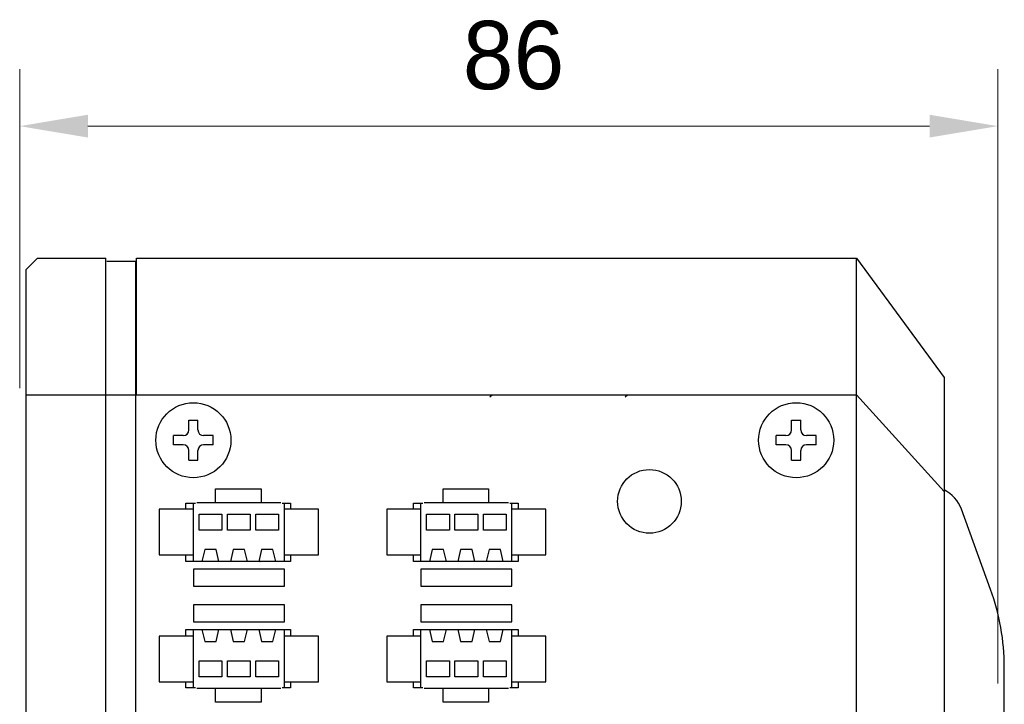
# Model space of a CAD drawing. Header units: millimetres. Extents: x 2240 to 2466, y 1549 to 1692.
# Tile 3 of 5: x 2240 to 2283, y 1657 to 1687. Entities that reach past the tile are written whole.
import ezdxf

# ---------------------------------------------------------------- set-up
doc = ezdxf.new("R2010")
doc.units = ezdxf.units.MM
doc.header["$LTSCALE"] = 0.3
doc.layers.add('00_COMPONENTS', color=7, linetype='Continuous')
doc.layers.add('51__DRAFT_DIMS', color=7, linetype='Continuous')
doc.styles.add('尺寸值样式', font='兰亭黑 GBK.TTF')
doc.dimstyles.new('1直线标注', dxfattribs={"dimtxt": 3, "dimasz": 3, "dimexe": 2.5, "dimexo": 0, "dimtad": 1, "dimlfac": 2, "dimdsep": 46, "dimtxsty": '尺寸值样式', "dimblk": '_FILLED', "dimcen": 0, "dimclrd": 8, "dimclre": 8, "dimclrt": 7, "dimadec": 0, "dimazin": 0, "dimtp": 0.001, "dimtm": 0.001, "dimtfac": 1, "dimtmove": 0, "dimatfit": 0, "dimldrblk": '_FILLED', "dimfxl": 1, "dimtolj": 1, "dimlwd": 15, "dimlwe": 15, "dimarcsym": 0})

# ---------------------------------------------------------------- blocks, each defined once
blk = doc.blocks.new('_FILLED')
at = {"color": 0, "linetype": 'ByBlock'}
blk.add_solid([(0, 0), (-1, 0.167), (-1, -0.167)], dxfattribs=at)
blk = doc.blocks.new('*D135')
at = {"layer": '51__DRAFT_DIMS', "color": 8, "lineweight": 15}
for p, q in [((2239.906, 1670.788), (2239.906, 1684.805)), ((2282.906, 1657.813), (2282.906, 1684.805)), ((2242.906, 1682.305), (2279.906, 1682.305))]:
    blk.add_line(p, q, dxfattribs=at)
at = {"layer": 'Defpoints', "color": 0}
for p in [(2282.906, 1682.305), (2239.906, 1670.788), (2282.906, 1657.813)]:
    blk.add_point(p, dxfattribs=at)
at = {"layer": '51__DRAFT_DIMS', "color": 8, "linetype": 'ByBlock', "lineweight": 15, "xscale": 3, "yscale": 3, "zscale": 3, "rotation": 180}
blk.add_blockref('_FILLED', (2239.906, 1682.305), dxfattribs=at)
at = {"layer": '51__DRAFT_DIMS', "color": 8, "linetype": 'ByBlock', "lineweight": 15, "xscale": 3, "yscale": 3, "zscale": 3}
blk.add_blockref('_FILLED', (2282.906, 1682.305), dxfattribs=at)
at = {"layer": '51__DRAFT_DIMS', "color": 7, "insert": (2261.616, 1686.93), "char_height": 3, "attachment_point": 2, "line_spacing_factor": 0.9, "style": '尺寸值样式'}
blk.add_mtext('\\A1;\\A1;86', dxfattribs=at)

msp = doc.modelspace()

# ---------------------------------------------------------------- linework, layer by layer
at = {"layer": '00_COMPONENTS', "color": 7}
for p, q in [((2240.19175, 1676.00166), (2240.69175, 1676.50166)), ((2240.69175, 1676.50166), (2243.69175, 1676.50166)), ((2243.69175, 1575.00166), (2243.69175, 1676.50166)), ((2245.04175, 1670.50166), (2245.04175, 1676.50166)), ((2245.04175, 1676.50166), (2276.69175, 1676.50166)), ((2276.69175, 1575.00166), (2276.69175, 1676.50166)), ((2276.69175, 1676.50166), (2280.54175, 1671.25166)), ((2244.99175, 1676.35166), (2243.74175, 1676.35166)), ((2244.99175, 1676.35166), (2244.99175, 1575.15166)), ((2240.19175, 1575.50166), (2240.19175, 1676.00166)), ((2244.99175, 1675.90166), (2245.04175, 1675.90166)), ((2280.54175, 1671.25166), (2280.54175, 1580.25166)), ((2240.19175, 1670.50166), (2244.99175, 1670.50166)), ((2244.99175, 1670.60354), (2245.04175, 1670.60354)), ((2244.99175, 1670.50166), (2275.54175, 1670.50166)), ((2260.58053, 1670.40166), (2260.68053, 1670.50166)), ((2266.5273, 1670.40166), (2266.6273, 1670.50166)), ((2275.54175, 1670.50166), (2276.69175, 1670.50166)), ((2276.69175, 1670.50166), (2280.54175, 1666.25166)), ((2247.34175, 1668.95166), (2247.34175, 1669.37666)), ((2247.34175, 1669.37666), (2247.74175, 1669.37666)), ((2247.74175, 1668.95166), (2247.74175, 1669.37666)), ((2273.84175, 1668.95166), (2273.84175, 1669.37666)), ((2273.84175, 1669.37666), (2274.24175, 1669.37666)), ((2274.24175, 1668.95166), (2274.24175, 1669.37666)), ((2246.66675, 1668.30166), (2246.66675, 1668.70166)), ((2247.09175, 1668.70166), (2246.66675, 1668.70166)), ((2248.41675, 1668.70166), (2247.99175, 1668.70166)), ((2248.41675, 1668.30166), (2248.41675, 1668.70166)), ((2273.16675, 1668.30166), (2273.16675, 1668.70166)), ((2273.59175, 1668.70166), (2273.16675, 1668.70166)), ((2274.91675, 1668.70166), (2274.49175, 1668.70166)), ((2274.91675, 1668.30166), (2274.91675, 1668.70166)), ((2247.09175, 1668.30166), (2246.66675, 1668.30166)), ((2248.41675, 1668.30166), (2247.99175, 1668.30166)), ((2273.59175, 1668.30166), (2273.16675, 1668.30166)), ((2274.91675, 1668.30166), (2274.49175, 1668.30166)), ((2247.34175, 1667.62666), (2247.34175, 1668.05166)), ((2247.74175, 1667.62666), (2247.74175, 1668.05166)), ((2273.84175, 1667.62666), (2273.84175, 1668.05166)), ((2274.24175, 1667.62666), (2274.24175, 1668.05166)), ((2247.34175, 1667.62666), (2247.74175, 1667.62666)), ((2273.84175, 1667.62666), (2274.24175, 1667.62666)), ((2248.51675, 1665.75166), (2248.51675, 1666.36416)), ((2248.51675, 1666.36416), (2250.51675, 1666.36416)), ((2250.51675, 1666.36416), (2250.51675, 1665.75166)), ((2258.51675, 1665.75166), (2258.51675, 1666.36416)), ((2258.51675, 1666.36416), (2260.51675, 1666.36416)), ((2260.51675, 1666.36416), (2260.51675, 1665.75166)), ((2247.21675, 1665.46416), (2247.21675, 1665.73916)), ((2247.21675, 1665.73916), (2247.63215, 1665.73916)), ((2247.54175, 1663.16416), (2247.54175, 1665.73916)), ((2251.39175, 1665.75166), (2247.69175, 1665.75166)), ((2251.45135, 1665.73916), (2251.81675, 1665.73916)), ((2251.54175, 1663.16416), (2251.54175, 1665.73916)), ((2251.81675, 1665.73916), (2251.81675, 1665.46416)), ((2257.21675, 1665.46416), (2257.21675, 1665.73916)), ((2257.21675, 1665.73916), (2257.63215, 1665.73916)), ((2257.54175, 1663.16416), (2257.54175, 1665.73916)), ((2261.39175, 1665.75166), (2257.69175, 1665.75166)), ((2261.45135, 1665.73916), (2261.81675, 1665.73916)), ((2261.54175, 1663.16416), (2261.54175, 1665.73916)), ((2261.81675, 1665.73916), (2261.81675, 1665.46416)), ((2246.04175, 1665.46416), (2246.04175, 1663.46416)), ((2247.54175, 1665.46416), (2246.04175, 1665.46416)), ((2247.79397, 1664.55166), (2247.79397, 1665.25166)), ((2247.79397, 1665.25166), (2248.79397, 1665.25166)), ((2248.79397, 1665.25166), (2248.79397, 1664.55166)), ((2249.03953, 1664.55166), (2249.03953, 1665.25166)), ((2249.03953, 1665.25166), (2250.04397, 1665.25166)), ((2250.04397, 1665.25166), (2250.04397, 1664.55166)), ((2250.28953, 1664.55166), (2250.28953, 1665.25166)), ((2250.28953, 1665.25166), (2251.28953, 1665.25166)), ((2251.28953, 1665.25166), (2251.28953, 1664.55166)), ((2253.04175, 1665.46416), (2251.54175, 1665.46416)), ((2253.04175, 1663.46416), (2253.04175, 1665.46416)), ((2256.04175, 1665.46416), (2256.04175, 1663.46416)), ((2257.54175, 1665.46416), (2256.04175, 1665.46416)), ((2257.79397, 1664.55166), (2257.79397, 1665.25166)), ((2257.79397, 1665.25166), (2258.79397, 1665.25166)), ((2258.79397, 1665.25166), (2258.79397, 1664.55166)), ((2259.03953, 1664.55166), (2259.03953, 1665.25166)), ((2259.03953, 1665.25166), (2260.04397, 1665.25166)), ((2260.04397, 1665.25166), (2260.04397, 1664.55166)), ((2260.28953, 1664.55166), (2260.28953, 1665.25166)), ((2260.28953, 1665.25166), (2261.28953, 1665.25166)), ((2261.28953, 1665.25166), (2261.28953, 1664.55166)), ((2263.04175, 1665.46416), (2261.54175, 1665.46416)), ((2263.04175, 1663.46416), (2263.04175, 1665.46416)), ((2282.58868, 1661.9474), (2281.30503, 1665.47419)), ((2248.79397, 1664.55166), (2247.79397, 1664.55166)), ((2250.04397, 1664.55166), (2249.03953, 1664.55166)), ((2251.28953, 1664.55166), (2250.28953, 1664.55166)), ((2258.79397, 1664.55166), (2257.79397, 1664.55166)), ((2260.04397, 1664.55166), (2259.03953, 1664.55166)), ((2261.28953, 1664.55166), (2260.28953, 1664.55166)), ((2248.04175, 1663.70166), (2247.91675, 1663.17666)), ((2248.54175, 1663.70166), (2248.04175, 1663.70166)), ((2248.66675, 1663.17666), (2248.54175, 1663.70166)), ((2249.29175, 1663.70166), (2249.16675, 1663.17666)), ((2249.79175, 1663.70166), (2249.29175, 1663.70166)), ((2249.91675, 1663.17666), (2249.79175, 1663.70166)), ((2250.54175, 1663.70166), (2250.41675, 1663.17666)), ((2251.04175, 1663.70166), (2250.54175, 1663.70166)), ((2251.16675, 1663.17666), (2251.04175, 1663.70166)), ((2258.04175, 1663.70166), (2257.91675, 1663.17666)), ((2258.54175, 1663.70166), (2258.04175, 1663.70166)), ((2258.66675, 1663.17666), (2258.54175, 1663.70166)), ((2259.29175, 1663.70166), (2259.16675, 1663.17666)), ((2259.79175, 1663.70166), (2259.29175, 1663.70166)), ((2259.91675, 1663.17666), (2259.79175, 1663.70166)), ((2260.54175, 1663.70166), (2260.41675, 1663.17666)), ((2261.04175, 1663.70166), (2260.54175, 1663.70166)), ((2261.16675, 1663.17666), (2261.04175, 1663.70166)), ((2246.04175, 1663.46416), (2247.54175, 1663.46416)), ((2247.21675, 1663.16416), (2247.21675, 1663.46416)), ((2251.81675, 1663.16416), (2247.21675, 1663.16416)), ((2250.46243, 1663.16416), (2250.47493, 1663.17666)), ((2251.54175, 1663.46416), (2253.04175, 1663.46416)), ((2251.81675, 1663.46416), (2251.81675, 1663.16416)), ((2256.04175, 1663.46416), (2257.54175, 1663.46416)), ((2257.21675, 1663.16416), (2257.21675, 1663.46416)), ((2261.81675, 1663.16416), (2257.21675, 1663.16416)), ((2261.54175, 1663.46416), (2263.04175, 1663.46416)), ((2261.81675, 1663.46416), (2261.81675, 1663.16416)), ((2247.54175, 1662.83916), (2247.54175, 1662.08916)), ((2251.54175, 1662.83916), (2247.54175, 1662.83916)), ((2251.54175, 1662.08916), (2251.54175, 1662.83916)), ((2257.54175, 1662.83916), (2257.54175, 1662.08916)), ((2261.54175, 1662.83916), (2257.54175, 1662.83916)), ((2261.54175, 1662.08916), (2261.54175, 1662.83916)), ((2247.54175, 1662.08916), (2251.54175, 1662.08916)), ((2257.54175, 1662.08916), (2261.54175, 1662.08916)), ((2247.54175, 1661.26416), (2247.54175, 1660.51416)), ((2251.54175, 1661.26416), (2247.54175, 1661.26416)), ((2251.54175, 1660.51416), (2251.54175, 1661.26416)), ((2257.54175, 1661.26416), (2257.54175, 1660.51416)), ((2261.54175, 1661.26416), (2257.54175, 1661.26416)), ((2261.54175, 1660.51416), (2261.54175, 1661.26416)), ((2247.54175, 1660.51416), (2251.54175, 1660.51416)), ((2257.54175, 1660.51416), (2261.54175, 1660.51416)), ((2247.21675, 1659.88916), (2247.21675, 1660.18916)), ((2247.21675, 1660.18916), (2251.81675, 1660.18916)), ((2247.54175, 1657.61416), (2247.54175, 1660.18916)), ((2247.91675, 1660.17666), (2248.04175, 1659.65166)), ((2248.54175, 1659.65166), (2248.66675, 1660.17666)), ((2249.16675, 1660.17666), (2249.29175, 1659.65166)), ((2249.79175, 1659.65166), (2249.91675, 1660.17666)), ((2250.41675, 1660.17666), (2250.54175, 1659.65166)), ((2251.04175, 1659.65166), (2251.16675, 1660.17666)), ((2251.54175, 1657.61416), (2251.54175, 1660.18916)), ((2251.81675, 1660.18916), (2251.81675, 1659.88916)), ((2257.21675, 1659.88916), (2257.21675, 1660.18916)), ((2257.21675, 1660.18916), (2261.81675, 1660.18916)), ((2257.54175, 1657.61416), (2257.54175, 1660.18916)), ((2257.91675, 1660.17666), (2258.04175, 1659.65166)), ((2258.54175, 1659.65166), (2258.66675, 1660.17666)), ((2259.16675, 1660.17666), (2259.29175, 1659.65166)), ((2259.79175, 1659.65166), (2259.91675, 1660.17666)), ((2260.41675, 1660.17666), (2260.54175, 1659.65166)), ((2261.04175, 1659.65166), (2261.16675, 1660.17666)), ((2261.54175, 1657.61416), (2261.54175, 1660.18916)), ((2261.81675, 1660.18916), (2261.81675, 1659.88916)), ((2246.04175, 1659.88916), (2246.04175, 1657.88916)), ((2247.54175, 1659.88916), (2246.04175, 1659.88916)), ((2248.04175, 1659.65166), (2248.54175, 1659.65166)), ((2249.29175, 1659.65166), (2249.79175, 1659.65166)), ((2250.54175, 1659.65166), (2251.04175, 1659.65166)), ((2253.04175, 1659.88916), (2251.54175, 1659.88916)), ((2253.04175, 1657.88916), (2253.04175, 1659.88916)), ((2256.04175, 1659.88916), (2256.04175, 1657.88916)), ((2257.54175, 1659.88916), (2256.04175, 1659.88916)), ((2258.04175, 1659.65166), (2258.54175, 1659.65166)), ((2259.29175, 1659.65166), (2259.79175, 1659.65166)), ((2260.54175, 1659.65166), (2261.04175, 1659.65166)), ((2263.04175, 1659.88916), (2261.54175, 1659.88916)), ((2263.04175, 1657.88916), (2263.04175, 1659.88916)), ((2247.79397, 1658.10166), (2247.79397, 1658.80166)), ((2247.79397, 1658.80166), (2248.79397, 1658.80166)), ((2248.79397, 1658.80166), (2248.79397, 1658.10166)), ((2249.03953, 1658.10166), (2249.03953, 1658.80166)), ((2249.03953, 1658.80166), (2250.04397, 1658.80166)), ((2250.04397, 1658.80166), (2250.04397, 1658.10166)), ((2250.28953, 1658.10166), (2250.28953, 1658.80166)), ((2250.28953, 1658.80166), (2251.28953, 1658.80166)), ((2251.28953, 1658.80166), (2251.28953, 1658.10166)), ((2257.79397, 1658.10166), (2257.79397, 1658.80166)), ((2257.79397, 1658.80166), (2258.79397, 1658.80166)), ((2258.79397, 1658.80166), (2258.79397, 1658.10166)), ((2259.03953, 1658.10166), (2259.03953, 1658.80166)), ((2259.03953, 1658.80166), (2260.04397, 1658.80166)), ((2260.04397, 1658.80166), (2260.04397, 1658.10166)), ((2260.28953, 1658.10166), (2260.28953, 1658.80166)), ((2260.28953, 1658.80166), (2261.28953, 1658.80166)), ((2261.28953, 1658.80166), (2261.28953, 1658.10166)), ((2283.19175, 1592.97611), (2283.19175, 1658.5272)), ((2246.04175, 1657.88916), (2247.54175, 1657.88916)), ((2247.21675, 1657.61416), (2247.21675, 1657.88916)), ((2248.79397, 1658.10166), (2247.79397, 1658.10166)), ((2250.04397, 1658.10166), (2249.03953, 1658.10166)), ((2251.28953, 1658.10166), (2250.28953, 1658.10166)), ((2251.54175, 1657.88916), (2253.04175, 1657.88916)), ((2251.81675, 1657.88916), (2251.81675, 1657.61416)), ((2256.04175, 1657.88916), (2257.54175, 1657.88916)), ((2257.21675, 1657.61416), (2257.21675, 1657.88916)), ((2258.79397, 1658.10166), (2257.79397, 1658.10166)), ((2260.04397, 1658.10166), (2259.03953, 1658.10166)), ((2261.28953, 1658.10166), (2260.28953, 1658.10166)), ((2261.54175, 1657.88916), (2263.04175, 1657.88916)), ((2261.81675, 1657.88916), (2261.81675, 1657.61416)), ((2247.63215, 1657.61416), (2247.21675, 1657.61416)), ((2247.69175, 1657.60166), (2251.39175, 1657.60166)), ((2248.51675, 1656.98916), (2248.51675, 1657.60166)), ((2250.51675, 1657.60166), (2250.51675, 1656.98916)), ((2251.81675, 1657.61416), (2251.45135, 1657.61416)), ((2257.63215, 1657.61416), (2257.21675, 1657.61416)), ((2257.69175, 1657.60166), (2261.39175, 1657.60166)), ((2258.51675, 1656.98916), (2258.51675, 1657.60166)), ((2260.51675, 1657.60166), (2260.51675, 1656.98916)), ((2261.81675, 1657.61416), (2261.45135, 1657.61416)), ((2250.51675, 1656.98916), (2248.51675, 1656.98916)), ((2260.51675, 1656.98916), (2258.51675, 1656.98916))]:
    msp.add_line(p, q, dxfattribs=at)
for centre, radius in [((2247.54175, 1668.50166), 1.65), ((2274.04175, 1668.50166), 1.65), ((2267.59175, 1665.81416), 1.4)]:
    msp.add_circle(centre, radius, dxfattribs=at)
for centre, radius, start, end in [((2247.09175, 1668.95166), 0.25, 270, 0), ((2247.99175, 1668.95166), 0.25, 180, 270), ((2273.59175, 1668.95166), 0.25, 270, 0), ((2274.49175, 1668.95166), 0.25, 180, 270), ((2247.09175, 1668.05166), 0.25, 0, 90), ((2247.99175, 1668.05166), 0.25, 90, 180), ((2273.59175, 1668.05166), 0.25, 0, 90), ((2274.49175, 1668.05166), 0.25, 90, 180), ((2279.89549, 1664.96116), 1.5, 20, 64.47841), ((2273.19175, 1658.5272), 10, 0, 20)]:
    msp.add_arc(centre, radius, start, end, dxfattribs=at)

# ---------------------------------------------------------------- dimensions: what is measured, and where the dimension line sits
at = {"layer": '51__DRAFT_DIMS', "color": 7}
dim = msp.add_linear_dim(base=(2282.90581, 1682.30482), p1=(2239.90581, 1670.7876), p2=(2282.90581, 1657.81314), text='\\A1;<>', dimstyle='1直线标注', override={"dimtxsty": '尺寸值样式'}, dxfattribs=at)
dim.commit()
dim.dimension.update_dxf_attribs({"geometry": '*D135', "text_midpoint": (2261.61598, 1682.30482), "dimtype": 160})

doc.saveas('drawing.dxf')
